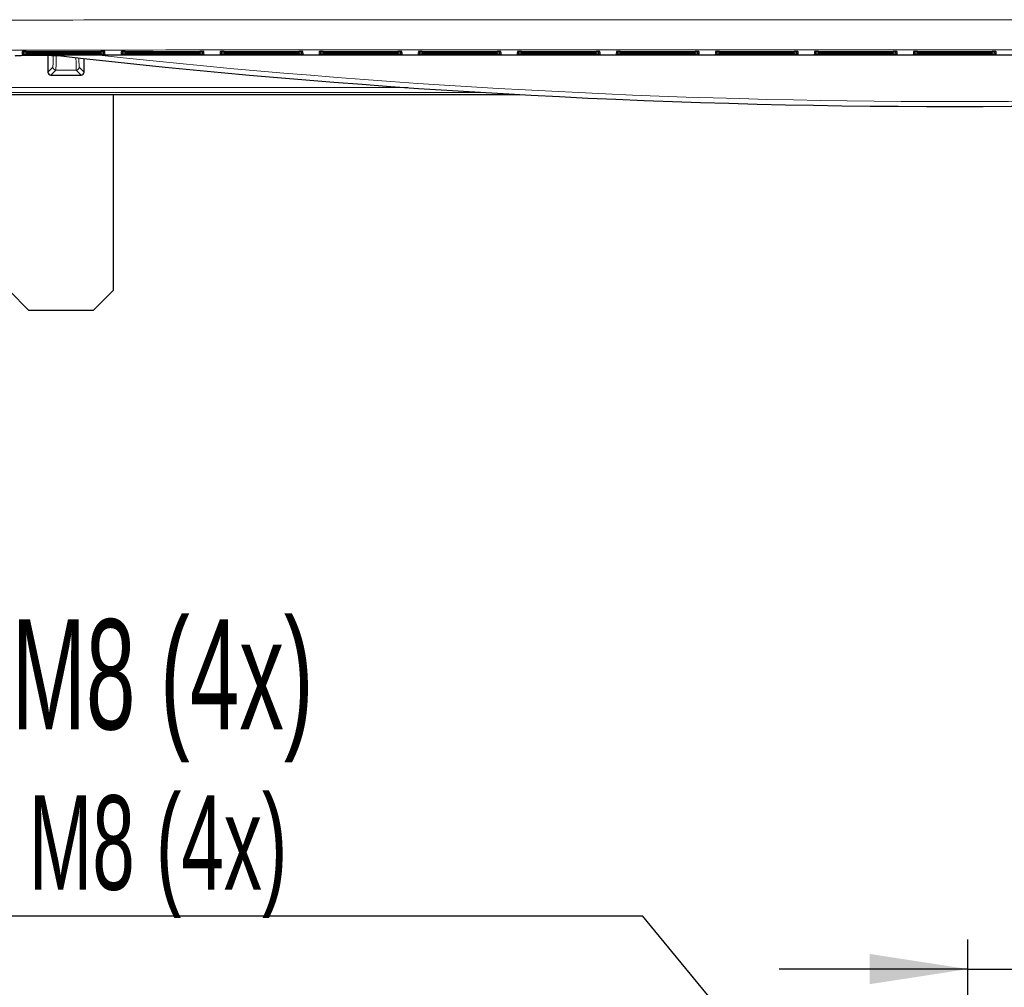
# Model space of a CAD drawing. Header units: millimetres. Extents: x 5 to 418, y 2 to 292.
# Tile 3 of 49: x 51 to 84, y 66 to 99. Entities that reach past the tile are written whole.
import ezdxf

# ---------------------------------------------------------------- set-up
doc = ezdxf.new("R2010")
doc.units = ezdxf.units.MM
doc.layers.add('SLD-0', color=7, linetype='Continuous')
doc.styles.add('SLDTEXTSTYLE0', font='TXT', dxfattribs={"width": 0.605})
doc.dimstyles.new('SLDDIMSTYLE3', dxfattribs={"dimtxt": 3.5, "dimasz": 3.302, "dimexe": 0, "dimexo": 0.0625, "dimgap": 0.875, "dimtad": 1, "dimlfac": 1.5, "dimrnd": 1e-09, "dimzin": 12, "dimdsep": 46, "dimtxsty": 'SLDTEXTSTYLE0', "dimsah": 1, "dimcen": 0.09, "dimadec": 0, "dimazin": 3, "dimtfac": 1, "dimtmove": 0, "dimatfit": 0, "dimfxl": 1, "dimfrac": 2, "dimtolj": 1, "dimtzin": 12, "dimarcsym": 0})
doc.dimstyles.new('SLDDIMSTYLE5', dxfattribs={"dimtxt": 0.18, "dimasz": 3.302, "dimexe": 0, "dimexo": 0.0625, "dimgap": 0, "dimtad": 0, "dimtih": 1, "dimtoh": 1, "dimdec": 0, "dimrnd": 1e-09, "dimzin": 0, "dimdsep": 46, "dimtxsty": 'Standard', "dimsah": 1, "dimcen": 0.09, "dimadec": 0, "dimazin": 0, "dimtfac": 3.302, "dimtdec": 0, "dimtofl": 0, "dimtmove": 0, "dimatfit": 3, "dimfxl": 1, "dimfrac": 2, "dimtolj": 1, "dimtzin": 0, "dimarcsym": 0})

# ---------------------------------------------------------------- blocks, each defined once
blk = doc.blocks.new('_D_8')
at = {"layer": 'SLD-0', "color": 7}
for p, q in [((82.865, 50.497), (82.865, 67.746)), ((88.865, 50.497), (88.865, 67.746)), ((82.865, 66.746), (76.515, 66.746)), ((82.865, 66.746), (88.865, 66.746)), ((88.865, 66.746), (95.215, 66.746))]:
    blk.add_line(p, q, dxfattribs=at)
for points in [[(82.865, 66.746), (79.563, 67.254), (79.563, 66.238)], [(88.865, 66.746), (92.167, 66.238), (92.167, 67.254)]]:
    blk.add_solid(points, dxfattribs=at)
at = {"layer": 'SLD-0', "color": 7, "insert": (84.528, 71.258), "char_height": 3.5, "attachment_point": 1, "style": 'SLDTEXTSTYLE0'}
blk.add_mtext('9', dxfattribs=at)
blk = doc.blocks.new('SW_NOTE_0')
at = {"layer": 'SLD-0', "color": 0}
blk.add_line((-25.073, 0), (0, 0), dxfattribs=at)
at = {"layer": 'SLD-0', "color": 0, "attachment_point": 1, "style": 'SLDTEXTSTYLE0'}
for s, insert, char_height in [('für M8 (4x)', (-25.561, 9.985), 3.70417), ('for M8 (4x)', (-24.371, 4.057), 3.175)]:
    blk.add_mtext(s, dxfattribs=dict(at, insert=insert, char_height=char_height))

msp = doc.modelspace()

# ---------------------------------------------------------------- linework, layer by layer
at = {"color": 7, "linetype": 'Continuous', "lineweight": 18}
for p, q in [((51.0286, 97.5306), (51.031, 97.5755)), ((51.0422, 97.5765), (51.031, 97.5755)), ((51.0317, 97.59), (51.0341, 97.6348)), ((51.0453, 97.6357), (51.0341, 97.6348)), ((51.1616, 97.5282), (51.1616, 97.5779)), ((53.6874, 97.5282), (51.1616, 97.5282)), ((51.1647, 97.6372), (51.1647, 97.5876)), ((53.6843, 97.5876), (51.1647, 97.5876)), ((53.6843, 97.6372), (53.6843, 97.5876)), ((53.6874, 97.5282), (53.6874, 97.5779)), ((53.815, 97.6348), (53.8037, 97.6357)), ((53.8181, 97.5755), (53.8069, 97.5765)), ((53.815, 97.6348), (53.8173, 97.59)), ((53.8181, 97.5755), (53.8204, 97.5306)), ((54.3619, 97.5306), (54.3643, 97.5755)), ((54.3755, 97.5765), (54.3643, 97.5755)), ((54.3651, 97.59), (54.3674, 97.6348)), ((54.3786, 97.6357), (54.3674, 97.6348)), ((54.495, 97.5282), (54.495, 97.5779)), ((57.0207, 97.5282), (54.495, 97.5282)), ((54.4981, 97.6372), (54.4981, 97.5876)), ((57.0176, 97.5876), (54.4981, 97.5876)), ((57.0176, 97.6372), (57.0176, 97.5876)), ((57.0207, 97.5282), (57.0207, 97.5779)), ((57.1483, 97.6348), (57.1371, 97.6357)), ((57.1514, 97.5755), (57.1402, 97.5765)), ((57.1483, 97.6348), (57.1506, 97.59)), ((57.1514, 97.5755), (57.1538, 97.5306)), ((57.6953, 97.5306), (57.6976, 97.5755)), ((57.7088, 97.5765), (57.6976, 97.5755)), ((57.6984, 97.59), (57.7007, 97.6348)), ((57.712, 97.6357), (57.7007, 97.6348)), ((57.8283, 97.5282), (57.8283, 97.5779)), ((60.3541, 97.5282), (57.8283, 97.5282)), ((57.8314, 97.6372), (57.8314, 97.5876)), ((60.351, 97.5876), (57.8314, 97.5876)), ((60.351, 97.6372), (60.351, 97.5876)), ((60.3541, 97.5282), (60.3541, 97.5779)), ((60.4816, 97.6348), (60.4704, 97.6357)), ((60.4847, 97.5755), (60.4735, 97.5765)), ((60.4816, 97.6348), (60.484, 97.59)), ((60.4847, 97.5755), (60.4871, 97.5306)), ((61.0286, 97.5306), (61.031, 97.5755)), ((61.0422, 97.5765), (61.031, 97.5755)), ((61.0317, 97.59), (61.0341, 97.6348)), ((61.0453, 97.6357), (61.0341, 97.6348)), ((61.1616, 97.5282), (61.1616, 97.5779)), ((63.6874, 97.5282), (61.1616, 97.5282)), ((61.1647, 97.6372), (61.1647, 97.5876)), ((63.6843, 97.5876), (61.1647, 97.5876)), ((63.6843, 97.6372), (63.6843, 97.5876)), ((63.6874, 97.5282), (63.6874, 97.5779)), ((63.815, 97.6348), (63.8037, 97.6357)), ((63.8181, 97.5755), (63.8069, 97.5765)), ((63.815, 97.6348), (63.8173, 97.59)), ((63.8181, 97.5755), (63.8204, 97.5306)), ((64.3619, 97.5306), (64.3643, 97.5755)), ((64.3755, 97.5765), (64.3643, 97.5755)), ((64.3651, 97.59), (64.3674, 97.6348)), ((64.3786, 97.6357), (64.3674, 97.6348)), ((64.495, 97.5282), (64.495, 97.5779)), ((67.0207, 97.5282), (64.495, 97.5282)), ((64.4981, 97.6372), (64.4981, 97.5876)), ((67.0176, 97.5876), (64.4981, 97.5876)), ((67.0176, 97.6372), (67.0176, 97.5876)), ((67.0207, 97.5282), (67.0207, 97.5779)), ((67.1483, 97.6348), (67.1371, 97.6357)), ((67.1514, 97.5755), (67.1402, 97.5765)), ((67.1483, 97.6348), (67.1506, 97.59)), ((67.1514, 97.5755), (67.1538, 97.5306)), ((67.6953, 97.5306), (67.6976, 97.5755)), ((67.7088, 97.5765), (67.6976, 97.5755)), ((67.6984, 97.59), (67.7007, 97.6348)), ((67.712, 97.6357), (67.7007, 97.6348)), ((67.8283, 97.5282), (67.8283, 97.5779)), ((70.3541, 97.5282), (67.8283, 97.5282)), ((67.8314, 97.6372), (67.8314, 97.5876)), ((70.351, 97.5876), (67.8314, 97.5876)), ((70.351, 97.6372), (70.351, 97.5876)), ((70.3541, 97.5282), (70.3541, 97.5779)), ((70.4816, 97.6348), (70.4704, 97.6357)), ((70.4847, 97.5755), (70.4735, 97.5765)), ((70.4816, 97.6348), (70.484, 97.59)), ((70.4847, 97.5755), (70.4871, 97.5306)), ((71.0286, 97.5306), (71.031, 97.5755)), ((71.0422, 97.5765), (71.031, 97.5755)), ((71.0317, 97.59), (71.0341, 97.6348)), ((71.0453, 97.6357), (71.0341, 97.6348)), ((71.1616, 97.5282), (71.1616, 97.5779)), ((73.6874, 97.5282), (71.1616, 97.5282)), ((71.1647, 97.6372), (71.1647, 97.5876)), ((73.6843, 97.5876), (71.1647, 97.5876)), ((73.6843, 97.6372), (73.6843, 97.5876)), ((73.6874, 97.5282), (73.6874, 97.5779)), ((73.815, 97.6348), (73.8037, 97.6357)), ((73.8181, 97.5755), (73.8069, 97.5765)), ((73.815, 97.6348), (73.8173, 97.59)), ((73.8181, 97.5755), (73.8204, 97.5306)), ((74.3619, 97.5306), (74.3643, 97.5755)), ((74.3755, 97.5765), (74.3643, 97.5755)), ((74.3651, 97.59), (74.3674, 97.6348)), ((74.3786, 97.6357), (74.3674, 97.6348)), ((74.495, 97.5282), (74.495, 97.5779)), ((77.0207, 97.5282), (74.495, 97.5282)), ((74.4981, 97.6372), (74.4981, 97.5876)), ((77.0176, 97.5876), (74.4981, 97.5876)), ((77.0176, 97.6372), (77.0176, 97.5876)), ((77.0207, 97.5282), (77.0207, 97.5779)), ((77.1483, 97.6348), (77.1371, 97.6357)), ((77.1514, 97.5755), (77.1402, 97.5765)), ((77.1483, 97.6348), (77.1506, 97.59)), ((77.1514, 97.5755), (77.1538, 97.5306)), ((77.6953, 97.5306), (77.6976, 97.5755)), ((77.7088, 97.5765), (77.6976, 97.5755)), ((77.6984, 97.59), (77.7007, 97.6348)), ((77.712, 97.6357), (77.7007, 97.6348)), ((77.8283, 97.5282), (77.8283, 97.5779)), ((80.3541, 97.5282), (77.8283, 97.5282)), ((77.8314, 97.6372), (77.8314, 97.5876)), ((80.351, 97.5876), (77.8314, 97.5876)), ((80.351, 97.6372), (80.351, 97.5876)), ((80.3541, 97.5282), (80.3541, 97.5779)), ((80.4816, 97.6348), (80.4704, 97.6357)), ((80.4847, 97.5755), (80.4735, 97.5765)), ((80.4816, 97.6348), (80.484, 97.59)), ((80.4847, 97.5755), (80.4871, 97.5306)), ((81.0286, 97.5306), (81.031, 97.5755)), ((81.0422, 97.5765), (81.031, 97.5755)), ((81.0317, 97.59), (81.0341, 97.6348)), ((81.0453, 97.6357), (81.0341, 97.6348)), ((81.1616, 97.5282), (81.1616, 97.5779)), ((83.6874, 97.5282), (81.1616, 97.5282)), ((81.1647, 97.6372), (81.1647, 97.5876)), ((83.6843, 97.5876), (81.1647, 97.5876)), ((83.6843, 97.6372), (83.6843, 97.5876)), ((83.6874, 97.5282), (83.6874, 97.5779)), ((83.815, 97.6348), (83.8037, 97.6357)), ((83.8181, 97.5755), (83.8069, 97.5765)), ((83.815, 97.6348), (83.8173, 97.59)), ((83.8181, 97.5755), (83.8204, 97.5306)), ((51.8982, 96.9359), (52.0661, 97.1039)), ((52.1661, 97.0039), (51.9982, 96.8359)), ((52.8496, 97.0039), (52.1661, 97.0039)), ((53.0175, 96.8359), (52.8496, 97.0039)), ((52.9496, 97.1039), (53.1175, 96.9359)), ((44.1346, 96.4157), (64.0145, 96.4157)), ((66.6056, 96.249), (44.1346, 96.249))]:
    msp.add_line(p, q, dxfattribs=at)
at = {"color": 7, "linetype": 'Continuous', "lineweight": 25}
for p, q in [((51.1642, 97.5779), (53.6848, 97.5779)), ((51.1673, 97.6372), (53.6817, 97.6372)), ((51.8982, 97.5007), (51.8982, 96.9359)), ((52.0149, 97.5008), (52.4608, 97.5008)), ((53.5271, 97.5174), (111.322, 97.5174)), ((53.8053, 97.6356), (53.806, 97.6355)), ((53.8084, 97.5763), (53.8091, 97.5762)), ((54.4976, 97.5779), (57.0181, 97.5779)), ((54.5007, 97.6372), (57.015, 97.6372)), ((57.1387, 97.6356), (57.1393, 97.6355)), ((57.1418, 97.5763), (57.1424, 97.5762)), ((57.8309, 97.5779), (60.3515, 97.5779)), ((57.834, 97.6372), (60.3484, 97.6372)), ((60.472, 97.6356), (60.4727, 97.6355)), ((60.4751, 97.5763), (60.4758, 97.5762)), ((61.1642, 97.5779), (63.6848, 97.5779)), ((61.1673, 97.6372), (63.6817, 97.6372)), ((63.8053, 97.6356), (63.806, 97.6355)), ((63.8084, 97.5763), (63.8091, 97.5762)), ((64.4976, 97.5779), (67.0181, 97.5779)), ((64.5007, 97.6372), (67.015, 97.6372)), ((67.1387, 97.6356), (67.1393, 97.6355)), ((67.1418, 97.5763), (67.1424, 97.5762)), ((67.8309, 97.5779), (70.3515, 97.5779)), ((67.834, 97.6372), (70.3484, 97.6372)), ((70.472, 97.6356), (70.4727, 97.6355)), ((70.4751, 97.5763), (70.4758, 97.5762)), ((71.1642, 97.5779), (73.6848, 97.5779)), ((71.1673, 97.6372), (73.6817, 97.6372)), ((73.8053, 97.6356), (73.806, 97.6355)), ((73.8084, 97.5763), (73.8091, 97.5762)), ((74.4976, 97.5779), (77.0181, 97.5779)), ((74.5007, 97.6372), (77.015, 97.6372)), ((77.1387, 97.6356), (77.1393, 97.6355)), ((77.1418, 97.5763), (77.1424, 97.5762)), ((77.8309, 97.5779), (80.3515, 97.5779)), ((77.834, 97.6372), (80.3484, 97.6372)), ((80.472, 97.6356), (80.4727, 97.6355)), ((80.4751, 97.5763), (80.4758, 97.5762)), ((81.1642, 97.5779), (83.6848, 97.5779)), ((81.1673, 97.6372), (83.6817, 97.6372)), ((83.8053, 97.6356), (83.806, 97.6355)), ((83.8084, 97.5763), (83.8091, 97.5762)), ((53.1175, 96.9359), (53.1175, 97.3947)), ((51.9982, 96.8359), (53.0175, 96.8359)), ((42.5909, 96.1821), (67.7759, 96.1821)), ((54.0912, 96.1821), (54.0912, 89.5821)), ((50.5912, 89.5821), (51.2578, 88.9154)), ((53.4245, 88.9154), (54.0912, 89.5821)), ((53.4245, 88.9154), (51.2578, 88.9154))]:
    msp.add_line(p, q, dxfattribs=at)
at = {"color": 7, "linetype": 'Continuous', "lineweight": 18}
for centre, radius, start, end in [((51.0286, 97.5972), 0.0667, 269.99639, 342.76882), ((51.0317, 97.6566), 0.0667, 269.99639, 342.66885), ((82.4245, 362.4461), 266.5, 263.774994, 276.225006), ((53.8173, 97.6566), 0.0667, 197.33019, 270.00457), ((53.8204, 97.5972), 0.0667, 197.23021, 270.00457), ((54.3619, 97.5972), 0.0667, 269.99639, 342.76882), ((54.3651, 97.6566), 0.0667, 269.99639, 342.66885), ((57.1506, 97.6566), 0.0667, 197.33019, 270.00457), ((57.1538, 97.5972), 0.0667, 197.23021, 270.00457), ((57.6953, 97.5972), 0.0667, 269.99639, 342.76883), ((57.6984, 97.6566), 0.0667, 269.99639, 342.66885), ((60.484, 97.6566), 0.0667, 197.33019, 270.00457), ((60.4871, 97.5972), 0.0667, 197.23021, 270.00457), ((61.0286, 97.5972), 0.0667, 269.99639, 342.76882), ((61.0317, 97.6566), 0.0667, 269.99639, 342.66885), ((63.8173, 97.6566), 0.0667, 197.3302, 270.00457), ((63.8204, 97.5972), 0.0667, 197.23021, 270.00457), ((64.3619, 97.5972), 0.0667, 269.99639, 342.76883), ((64.3651, 97.6566), 0.0667, 269.99639, 342.66885), ((67.1506, 97.6566), 0.0667, 197.33019, 270.00457), ((67.1538, 97.5972), 0.0667, 197.23021, 270.00457), ((67.6953, 97.5972), 0.0667, 269.99639, 342.76883), ((67.6984, 97.6566), 0.0667, 269.99639, 342.66885), ((70.484, 97.6566), 0.0667, 197.33019, 270.00457), ((70.4871, 97.5972), 0.0667, 197.23022, 270.00457), ((71.0286, 97.5972), 0.0667, 269.99639, 342.76883), ((71.0317, 97.6566), 0.0667, 269.99639, 342.66885), ((73.8173, 97.6566), 0.0667, 197.33019, 270.00457), ((73.8204, 97.5972), 0.0667, 197.23021, 270.00457), ((74.3619, 97.5972), 0.0667, 269.99639, 342.76882), ((74.3651, 97.6566), 0.0667, 269.99639, 342.66884), ((77.1506, 97.6566), 0.0667, 197.33019, 270.00457), ((77.1538, 97.5972), 0.0667, 197.23021, 270.00457), ((77.6953, 97.5972), 0.0667, 269.99639, 342.76882), ((77.6984, 97.6566), 0.0667, 269.99639, 342.66885), ((80.484, 97.6566), 0.0667, 197.3302, 270.00457), ((80.4871, 97.5972), 0.0667, 197.23022, 270.00457), ((81.0286, 97.5972), 0.0667, 269.99639, 342.76883), ((81.0317, 97.6566), 0.0667, 269.99639, 342.66885), ((83.8173, 97.6566), 0.0667, 197.33019, 270.00457), ((83.8204, 97.5972), 0.0667, 197.23021, 270.00457), ((51.9982, 96.9359), 0.1, 180.00511, 269.99489), ((52.1661, 97.1039), 0.1, 180.00511, 269.99489), ((52.8496, 97.1039), 0.1, 270.00511, 359.99489)]:
    msp.add_arc(centre, radius, start, end, dxfattribs=at)
at = {"color": 7, "linetype": 'Continuous', "lineweight": 25}
for centre, radius, start, end in [((82.4245, 362.4461), 266.6667, 263.460485, 276.539515), ((51.9982, 96.9359), 0.1, 180, 270), ((53.0175, 96.9359), 0.1, 270.00511, 359.99489)]:
    msp.add_arc(centre, radius, start, end, dxfattribs=at)
for centre, major_axis, ratio, start_param, end_param in [((52.0149, 97.4789), (1.2333, 0), 0.0178042, 1.5707963, 3.1241394), ((51.1645, 97.5755), (0.1335, 0), 0.0177877, 1.5726037, 2.8554193), ((51.1676, 97.6348), (0.1335, 0), 0.0177877, 1.5726037, 2.8554193), ((53.6814, 97.6348), (0.1335, 0), 0.0177877, 0.2833315, 1.5689889), ((53.6838, 97.59), (0.1335, 0), 0.0178207, 4.7160631, 6.2841204), ((53.6846, 97.5755), (0.1335, 0), 0.0177877, 0.2833315, 1.5689889), ((53.6869, 97.5306), (0.1335, 0), 0.0178207, 4.7160631, 6.2841204), ((54.4978, 97.5755), (0.1335, 0), 0.0177877, 1.5726037, 2.8554193), ((54.5009, 97.6348), (0.1335, 0), 0.0177877, 1.5726037, 2.8554193), ((57.0148, 97.6348), (0.1335, 0), 0.0177877, 0.2833315, 1.5689889), ((57.0171, 97.59), (0.1335, 0), 0.0178207, 4.7160631, 6.2841204), ((57.0179, 97.5755), (0.1335, 0), 0.0177877, 0.2833315, 1.5689889), ((57.0202, 97.5306), (0.1335, 0), 0.0178207, 4.7160631, 6.2841204), ((57.8311, 97.5755), (0.1335, 0), 0.0177877, 1.5726037, 2.8554193), ((57.8342, 97.6348), (0.1335, 0), 0.0177877, 1.5726037, 2.8554193), ((60.3481, 97.6348), (0.1335, 0), 0.0177877, 0.2833315, 1.5689889), ((60.3505, 97.59), (0.1335, 0), 0.0178207, 4.7160631, 6.2841204), ((60.3512, 97.5755), (0.1335, 0), 0.0177877, 0.2833315, 1.5689889), ((60.3536, 97.5306), (0.1335, 0), 0.0178207, 4.7160631, 6.2841204), ((61.1645, 97.5755), (0.1335, 0), 0.0177877, 1.5726037, 2.8554193), ((61.1676, 97.6348), (0.1335, 0), 0.0177877, 1.5726037, 2.8554193), ((63.6814, 97.6348), (0.1335, 0), 0.0177877, 0.2833315, 1.5689889), ((63.6838, 97.59), (0.1335, 0), 0.0178207, 4.7160631, 6.2841204), ((63.6846, 97.5755), (0.1335, 0), 0.0177877, 0.2833315, 1.5689889), ((63.6869, 97.5306), (0.1335, 0), 0.0178207, 4.7160631, 6.2841204), ((64.4978, 97.5755), (0.1335, 0), 0.0177877, 1.5726037, 2.8554193), ((64.5009, 97.6348), (0.1335, 0), 0.0177877, 1.5726037, 2.8554193), ((67.0148, 97.6348), (0.1335, 0), 0.0177877, 0.2833315, 1.5689889), ((67.0171, 97.59), (0.1335, 0), 0.0178207, 4.7160631, 6.2841204), ((67.0179, 97.5755), (0.1335, 0), 0.0177877, 0.2833315, 1.5689889), ((67.0202, 97.5306), (0.1335, 0), 0.0178207, 4.7160631, 6.2841204), ((67.8311, 97.5755), (0.1335, 0), 0.0177877, 1.5726037, 2.8554193), ((67.8342, 97.6348), (0.1335, 0), 0.0177877, 1.5726037, 2.8554193), ((70.3481, 97.6348), (0.1335, 0), 0.0177877, 0.2833315, 1.5689889), ((70.3505, 97.59), (0.1335, 0), 0.0178207, 4.7160631, 6.2841204), ((70.3512, 97.5755), (0.1335, 0), 0.0177877, 0.2833315, 1.5689889), ((70.3536, 97.5306), (0.1335, 0), 0.0178207, 4.7160631, 6.2841204), ((71.1645, 97.5755), (0.1335, 0), 0.0177877, 1.5726037, 2.8554193), ((71.1676, 97.6348), (0.1335, 0), 0.0177877, 1.5726037, 2.8554193), ((73.6814, 97.6348), (0.1335, 0), 0.0177877, 0.2833315, 1.5689889), ((73.6838, 97.59), (0.1335, 0), 0.0178207, 4.7160631, 6.2841204), ((73.6846, 97.5755), (0.1335, 0), 0.0177877, 0.2833315, 1.5689889), ((73.6869, 97.5306), (0.1335, 0), 0.0178207, 4.7160631, 6.2841204), ((74.4978, 97.5755), (0.1335, 0), 0.0177877, 1.5726037, 2.8554193), ((74.5009, 97.6348), (0.1335, 0), 0.0177877, 1.5726037, 2.8554193), ((77.0148, 97.6348), (0.1335, 0), 0.0177877, 0.2833315, 1.5689889), ((77.0171, 97.59), (0.1335, 0), 0.0178207, 4.7160631, 6.2841204), ((77.0179, 97.5755), (0.1335, 0), 0.0177877, 0.2833315, 1.5689889), ((77.0202, 97.5306), (0.1335, 0), 0.0178207, 4.7160631, 6.2841204), ((77.8311, 97.5755), (0.1335, 0), 0.0177877, 1.5726037, 2.8554193), ((77.8342, 97.6348), (0.1335, 0), 0.0177877, 1.5726037, 2.8554193), ((80.3481, 97.6348), (0.1335, 0), 0.0177877, 0.2833315, 1.5689889), ((80.3505, 97.59), (0.1335, 0), 0.0178207, 4.7160631, 6.2841204), ((80.3512, 97.5755), (0.1335, 0), 0.0177877, 0.2833315, 1.5689889), ((80.3536, 97.5306), (0.1335, 0), 0.0178207, 4.7160631, 6.2841204), ((81.1645, 97.5755), (0.1335, 0), 0.0177877, 1.5726037, 2.8554193), ((81.1676, 97.6348), (0.1335, 0), 0.0177877, 1.5726037, 2.8554193), ((83.6814, 97.6348), (0.1335, 0), 0.0177877, 0.2833315, 1.5689889), ((83.6838, 97.59), (0.1335, 0), 0.0178207, 4.7160631, 6.2841204), ((83.6846, 97.5755), (0.1335, 0), 0.0177877, 0.2833315, 1.5689889), ((83.6869, 97.5306), (0.1335, 0), 0.0178207, 4.7160631, 6.2841204)]:
    msp.add_ellipse(centre, major_axis=major_axis, ratio=ratio, start_param=start_param, end_param=end_param, dxfattribs=at)
at = {"color": 7, "linetype": 'Continuous', "lineweight": 18}
for centre, major_axis, ratio, start_param, end_param in [((51.1621, 97.5306), (0.1335, 0), 0.0178207, 3.1406575, 4.7087148), ((51.1645, 97.5755), (0.1335, 0), 0.0177877, 2.8554193, 3.140661), ((51.1652, 97.59), (0.1335, 0), 0.0178207, 3.1406575, 4.7087148), ((51.1676, 97.6348), (0.1335, 0), 0.0177877, 2.8554193, 3.140661), ((52.066, 98.3371), (0, 1.2333), 0.0087269, 3.1503193, 3.979702), ((52.166, 98.3371), (0, 1.3333), 0.0080724, 3.1503193, 4.0342895), ((53.6814, 97.6348), (0.1335, 0), 0.0177877, 0.0009316, 0.2833315), ((53.6846, 97.5755), (0.1335, 0), 0.0177877, 0.0009316, 0.2833315), ((54.4955, 97.5306), (0.1335, 0), 0.0178207, 3.1406575, 4.7087148), ((54.4978, 97.5755), (0.1335, 0), 0.0177877, 2.8554193, 3.140661), ((54.4986, 97.59), (0.1335, 0), 0.0178207, 3.1406575, 4.7087148), ((54.5009, 97.6348), (0.1335, 0), 0.0177877, 2.8554193, 3.140661), ((57.0148, 97.6348), (0.1335, 0), 0.0177877, 0.0009316, 0.2833315), ((57.0179, 97.5755), (0.1335, 0), 0.0177877, 0.0009316, 0.2833315), ((57.8288, 97.5306), (0.1335, 0), 0.0178207, 3.1406575, 4.7087148), ((57.8311, 97.5755), (0.1335, 0), 0.0177877, 2.8554193, 3.140661), ((57.8319, 97.59), (0.1335, 0), 0.0178207, 3.1406575, 4.7087148), ((57.8342, 97.6348), (0.1335, 0), 0.0177877, 2.8554193, 3.140661), ((60.3481, 97.6348), (0.1335, 0), 0.0177877, 0.0009316, 0.2833315), ((60.3512, 97.5755), (0.1335, 0), 0.0177877, 0.0009316, 0.2833315), ((61.1621, 97.5306), (0.1335, 0), 0.0178207, 3.1406575, 4.7087148), ((61.1645, 97.5755), (0.1335, 0), 0.0177877, 2.8554193, 3.140661), ((61.1652, 97.59), (0.1335, 0), 0.0178207, 3.1406575, 4.7087148), ((61.1676, 97.6348), (0.1335, 0), 0.0177877, 2.8554193, 3.140661), ((63.6814, 97.6348), (0.1335, 0), 0.0177877, 0.0009316, 0.2833315), ((63.6846, 97.5755), (0.1335, 0), 0.0177877, 0.0009316, 0.2833315), ((64.4955, 97.5306), (0.1335, 0), 0.0178207, 3.1406575, 4.7087148), ((64.4978, 97.5755), (0.1335, 0), 0.0177877, 2.8554193, 3.140661), ((64.4986, 97.59), (0.1335, 0), 0.0178207, 3.1406575, 4.7087148), ((64.5009, 97.6348), (0.1335, 0), 0.0177877, 2.8554193, 3.140661), ((67.0148, 97.6348), (0.1335, 0), 0.0177877, 0.0009316, 0.2833315), ((67.0179, 97.5755), (0.1335, 0), 0.0177877, 0.0009316, 0.2833315), ((67.8288, 97.5306), (0.1335, 0), 0.0178207, 3.1406575, 4.7087148), ((67.8311, 97.5755), (0.1335, 0), 0.0177877, 2.8554193, 3.140661), ((67.8319, 97.59), (0.1335, 0), 0.0178207, 3.1406575, 4.7087148), ((67.8342, 97.6348), (0.1335, 0), 0.0177877, 2.8554193, 3.140661), ((70.3481, 97.6348), (0.1335, 0), 0.0177877, 0.0009316, 0.2833315), ((70.3512, 97.5755), (0.1335, 0), 0.0177877, 0.0009316, 0.2833315), ((71.1621, 97.5306), (0.1335, 0), 0.0178207, 3.1406575, 4.7087148), ((71.1645, 97.5755), (0.1335, 0), 0.0177877, 2.8554193, 3.140661), ((71.1652, 97.59), (0.1335, 0), 0.0178207, 3.1406575, 4.7087148), ((71.1676, 97.6348), (0.1335, 0), 0.0177877, 2.8554193, 3.140661), ((73.6814, 97.6348), (0.1335, 0), 0.0177877, 0.0009316, 0.2833315), ((73.6846, 97.5755), (0.1335, 0), 0.0177877, 0.0009316, 0.2833315), ((74.4955, 97.5306), (0.1335, 0), 0.0178207, 3.1406575, 4.7087148), ((74.4978, 97.5755), (0.1335, 0), 0.0177877, 2.8554193, 3.140661), ((74.4986, 97.59), (0.1335, 0), 0.0178207, 3.1406575, 4.7087148), ((74.5009, 97.6348), (0.1335, 0), 0.0177877, 2.8554193, 3.140661), ((77.0148, 97.6348), (0.1335, 0), 0.0177877, 0.0009316, 0.2833315), ((77.0179, 97.5755), (0.1335, 0), 0.0177877, 0.0009316, 0.2833315), ((77.8288, 97.5306), (0.1335, 0), 0.0178207, 3.1406575, 4.7087148), ((77.8311, 97.5755), (0.1335, 0), 0.0177877, 2.8554193, 3.140661), ((77.8319, 97.59), (0.1335, 0), 0.0178207, 3.1406575, 4.7087148), ((77.8342, 97.6348), (0.1335, 0), 0.0177877, 2.8554193, 3.140661), ((80.3481, 97.6348), (0.1335, 0), 0.0177877, 0.0009316, 0.2833315), ((80.3512, 97.5755), (0.1335, 0), 0.0177877, 0.0009316, 0.2833315), ((81.1621, 97.5306), (0.1335, 0), 0.0178207, 3.1406575, 4.7087148), ((81.1645, 97.5755), (0.1335, 0), 0.0177877, 2.8554193, 3.140661), ((81.1652, 97.59), (0.1335, 0), 0.0178207, 3.1406575, 4.7087148), ((81.1676, 97.6348), (0.1335, 0), 0.0177877, 2.8554193, 3.140661), ((83.6814, 97.6348), (0.1335, 0), 0.0177877, 0.0009316, 0.2833315), ((83.6846, 97.5755), (0.1335, 0), 0.0177877, 0.0009316, 0.2833315), ((52.8497, 98.3371), (0, 1.3333), 0.0080724, 2.3237895, 3.132866), ((52.9497, 98.3371), (0, 1.2333), 0.0087269, 2.416398, 3.132866)]:
    msp.add_ellipse(centre, major_axis=major_axis, ratio=ratio, start_param=start_param, end_param=end_param, dxfattribs=at)
for points, knots in [([(43.1649, 98.6794), (47.0912, 98.6847), (53.2972, 98.6933), (61.8034, 98.6994), (68.6628, 98.7021), (75.5252, 98.7024), (82.3854, 98.7002), (89.2426, 98.6955), (93.8091, 98.6908), (96.0912, 98.688), (96.0912, 98.688)], [0, 0, 0, 0, 0.2229873, 0.3524611, 0.4819898, 0.6114636, 0.7409922, 0.8704683, 0.9999996, 1, 1, 1, 1]), ([(96.0102, 97.6754), (93.7361, 97.678), (89.1869, 97.6832), (82.3539, 97.6878), (75.5166, 97.6901), (68.679, 97.6898), (61.8421, 97.6871), (55.3274, 97.6821), (49.1342, 97.6753), (45.2233, 97.6694), (43.2675, 97.6665)], [0, 0, 0, 0, 0.1294738, 0.2590031, 0.3884768, 0.5180054, 0.6474791, 0.7770077, 0.8884862, 1, 1, 1, 1])]:
    msp.add_open_spline(points, degree=3, knots=knots, dxfattribs=at)
at = {"color": 7, "linetype": 'Continuous', "lineweight": 25}
for points, knots in [([(51.041, 97.5764), (51.0406, 97.5763), (51.0394, 97.5762), (51.0392, 97.5762), (51.0402, 97.5763), (51.0407, 97.5763)], [0, 0, 0, 0, 0.1989622, 0.5773523, 1, 1, 1, 1]), ([(51.0441, 97.6357), (51.0437, 97.6356), (51.0425, 97.6355), (51.0423, 97.6355), (51.0433, 97.6355), (51.0438, 97.6356)], [0, 0, 0, 0, 0.1989622, 0.5773523, 1, 1, 1, 1]), ([(52.0543, 97.5145), (52.0542, 97.5145), (52.054, 97.5146), (52.0577, 97.5147), (52.0698, 97.515), (52.1266, 97.5155), (52.371, 97.5165), (52.8508, 97.5173), (53.2838, 97.5174), (53.5271, 97.5174)], [0, 0, 0, 0, 0.0048171, 0.0096098, 0.0177456, 0.040653, 0.1360846, 0.5147355, 1, 1, 1, 1]), ([(54.3744, 97.5764), (54.374, 97.5763), (54.3727, 97.5762), (54.3725, 97.5762), (54.3735, 97.5763), (54.374, 97.5763)], [0, 0, 0, 0, 0.19896224, 0.57735225, 1, 1, 1, 1]), ([(54.3775, 97.6357), (54.3771, 97.6356), (54.3758, 97.6355), (54.3756, 97.6355), (54.3766, 97.6355), (54.3772, 97.6356)], [0, 0, 0, 0, 0.1989622, 0.5773523, 1, 1, 1, 1]), ([(57.7077, 97.5764), (57.7073, 97.5763), (57.7061, 97.5762), (57.7059, 97.5762), (57.7069, 97.5763), (57.7074, 97.5763)], [0, 0, 0, 0, 0.1989622, 0.5773523, 1, 1, 1, 1]), ([(57.7108, 97.6357), (57.7104, 97.6356), (57.7092, 97.6355), (57.709, 97.6355), (57.71, 97.6355), (57.7105, 97.6356)], [0, 0, 0, 0, 0.1989622, 0.5773523, 1, 1, 1, 1]), ([(61.041, 97.5764), (61.0406, 97.5763), (61.0394, 97.5762), (61.0392, 97.5762), (61.0402, 97.5763), (61.0407, 97.5763)], [0, 0, 0, 0, 0.1989622, 0.5773523, 1, 1, 1, 1]), ([(61.0441, 97.6357), (61.0437, 97.6356), (61.0425, 97.6355), (61.0423, 97.6355), (61.0433, 97.6355), (61.0438, 97.6356)], [0, 0, 0, 0, 0.1989622, 0.5773523, 1, 1, 1, 1]), ([(64.3744, 97.5764), (64.374, 97.5763), (64.3727, 97.5762), (64.3725, 97.5762), (64.3735, 97.5763), (64.374, 97.5763)], [0, 0, 0, 0, 0.1989622, 0.5773523, 1, 1, 1, 1]), ([(64.3775, 97.6357), (64.3771, 97.6356), (64.3758, 97.6355), (64.3756, 97.6355), (64.3766, 97.6355), (64.3772, 97.6356)], [0, 0, 0, 0, 0.1989622, 0.5773523, 1, 1, 1, 1]), ([(67.7077, 97.5764), (67.7073, 97.5763), (67.7061, 97.5762), (67.7059, 97.5762), (67.7069, 97.5763), (67.7074, 97.5763)], [0, 0, 0, 0, 0.1989622, 0.5773523, 1, 1, 1, 1]), ([(67.7108, 97.6357), (67.7104, 97.6356), (67.7092, 97.6355), (67.709, 97.6355), (67.71, 97.6355), (67.7105, 97.6356)], [0, 0, 0, 0, 0.19896224, 0.57735225, 1, 1, 1, 1]), ([(71.041, 97.5764), (71.0406, 97.5763), (71.0394, 97.5762), (71.0392, 97.5762), (71.0402, 97.5763), (71.0407, 97.5763)], [0, 0, 0, 0, 0.19896224, 0.57735225, 1, 1, 1, 1]), ([(71.0441, 97.6357), (71.0437, 97.6356), (71.0425, 97.6355), (71.0423, 97.6355), (71.0433, 97.6355), (71.0438, 97.6356)], [0, 0, 0, 0, 0.1989622, 0.5773523, 1, 1, 1, 1]), ([(74.3744, 97.5764), (74.374, 97.5763), (74.3727, 97.5762), (74.3725, 97.5762), (74.3735, 97.5763), (74.374, 97.5763)], [0, 0, 0, 0, 0.1989622, 0.5773523, 1, 1, 1, 1]), ([(74.3775, 97.6357), (74.3771, 97.6356), (74.3758, 97.6355), (74.3756, 97.6355), (74.3766, 97.6355), (74.3772, 97.6356)], [0, 0, 0, 0, 0.1989622, 0.5773523, 1, 1, 1, 1]), ([(77.7077, 97.5764), (77.7073, 97.5763), (77.7061, 97.5762), (77.7059, 97.5762), (77.7069, 97.5763), (77.7074, 97.5763)], [0, 0, 0, 0, 0.19896224, 0.57735225, 1, 1, 1, 1]), ([(77.7108, 97.6357), (77.7104, 97.6356), (77.7092, 97.6355), (77.709, 97.6355), (77.71, 97.6355), (77.7105, 97.6356)], [0, 0, 0, 0, 0.1989622, 0.5773523, 1, 1, 1, 1]), ([(81.041, 97.5764), (81.0406, 97.5763), (81.0394, 97.5762), (81.0392, 97.5762), (81.0402, 97.5763), (81.0407, 97.5763)], [0, 0, 0, 0, 0.1989622, 0.5773523, 1, 1, 1, 1]), ([(81.0441, 97.6357), (81.0437, 97.6356), (81.0425, 97.6355), (81.0423, 97.6355), (81.0433, 97.6355), (81.0438, 97.6356)], [0, 0, 0, 0, 0.1989622, 0.5773523, 1, 1, 1, 1])]:
    msp.add_open_spline(points, degree=3, knots=knots, dxfattribs=at)

# ---------------------------------------------------------------- block references
at = {"layer": 'SLD-0', "color": 7}
msp.add_blockref('SW_NOTE_0', (71.9123, 68.5349), dxfattribs=at)

# ---------------------------------------------------------------- dimensions: what is measured, and where the dimension line sits
dim = msp.add_linear_dim(base=(88.8648, 66.7459), p1=(82.8648, 50.4971), p2=(88.8648, 50.4971), dimstyle='SLDDIMSTYLE3', dxfattribs=at)
dim.commit()
dim.dimension.update_dxf_attribs({"geometry": '_D_8', "text_midpoint": (85.8648, 66.7459), "dimtype": 160})

# ---------------------------------------------------------------- leaders
msp.add_leader([(84.5671, 53.2019), (71.9123, 68.5349)], dimstyle='SLDDIMSTYLE5', dxfattribs=at)

doc.saveas('drawing.dxf')
